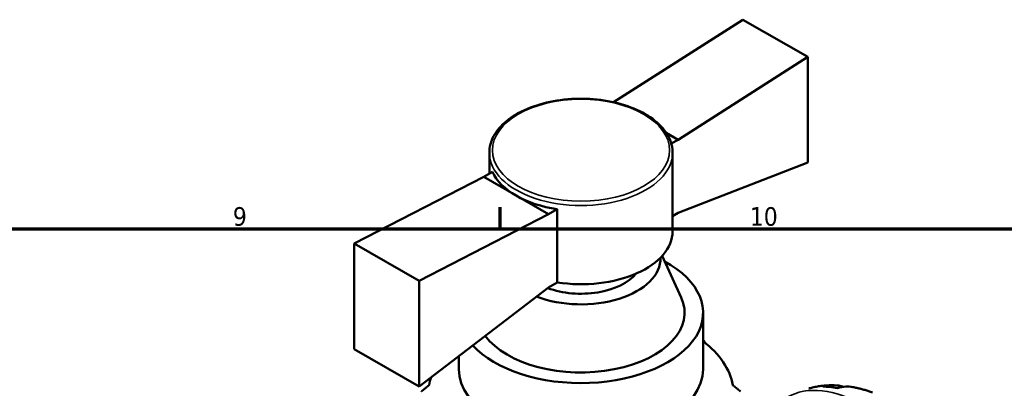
# Model space of a CAD drawing. Header units: millimetres. Extents: x 0 to 907, y 0 to 785.
# Tile 10 of 11: x 566 to 698, y 553 to 602. Entities that reach past the tile are written whole.
import ezdxf

# ---------------------------------------------------------------- set-up
doc = ezdxf.new("R2010")
doc.units = ezdxf.units.MM
for name, color, linetype, lineweight in [('Border (ISO)', 7, 'Continuous', 70), ('Visible (ISO)', 7, 'Continuous', 50), ('Visible Narrow (ISO)', 7, 'Continuous', 35)]:
    doc.layers.add(name, color=color, linetype=linetype, lineweight=lineweight)
doc.styles.add('Note Text (ISO)', font='tahoma.ttf')

# ---------------------------------------------------------------- blocks, each defined once
blk = doc.blocks.new('Borders Default Border')
at = {"layer": 'Border (ISO)'}
blk.add_line((630.75, 574), (630.75, 576.9), dxfattribs=at)
at = {"layer": 'Border (ISO)', "flags": 128}
blk.add_lwpolyline([(20, 20), (20, 574), (821, 574), (821, 20), (20, 20)], dxfattribs=at)
at = {"layer": 'Border (ISO)', "color": 232, "true_color": 0xca0064, "char_height": 2.5, "attachment_point": 7, "style": 'Note Text (ISO)'}
for s, insert in [('9', (594.88, 574.35)), ('10', (664.29, 574.35))]:
    blk.add_mtext(s, dxfattribs=dict(at, insert=insert))

msp = doc.modelspace()

# ---------------------------------------------------------------- linework, layer by layer
at = {"layer": 'Visible (ISO)'}
for p, q in [((646.009, 590.992), (663.362, 602.073)), ((663.362, 602.073), (672.059, 597.065)), ((672.059, 597.065), (654.664, 585.956)), ((672.059, 582.876), (672.059, 597.065)), ((653.069, 586.875), (654.664, 585.956)), ((654.664, 585.956), (653.746, 585.428)), ((629.318, 584.208), (629.318, 581.377)), ((653.918, 584.208), (653.918, 573.629)), ((654.664, 576.133), (672.059, 582.876)), ((628.572, 580.948), (611.177, 572.022)), ((629.737, 581.619), (628.572, 580.948)), ((628.572, 580.948), (632.921, 578.444)), ((632.921, 578.444), (637.269, 575.939)), ((638.435, 576.61), (637.269, 575.939)), ((638.435, 576.61), (638.435, 566.787)), ((619.874, 567.014), (637.269, 575.939)), ((654.664, 576.133), (653.918, 575.704)), ((611.177, 572.022), (611.177, 557.834)), ((611.177, 572.022), (619.874, 567.014)), ((652.508, 570.337), (655.072, 564.77)), ((619.874, 552.825), (619.874, 567.014)), ((637.269, 566.116), (619.874, 552.825)), ((638.435, 566.787), (637.269, 566.116)), ((658.018, 562.715), (658.018, 555.153)), ((658.219, 558.727), (658.219, 558.853)), ((611.177, 557.834), (619.874, 552.825)), ((625.218, 556.908), (625.218, 555.153))]:
    msp.add_line(p, q, dxfattribs=at)
for centre, major_axis, ratio, start_param, end_param in [((641.618, 583.452), (-12.3, 0), 0.5758617, 0.2617994, 0.7853982), ((641.618, 583.452), (12.3, 0), 0.5758617, 3.9269908, 4.4505896), ((641.618, 573.629), (12.3, 0), 0.5758617, 4.4505896, 6.2831853), ((641.618, 569.991), (10.68, 0), 0.5758617, 4.1205839, 6.3031351), ((641.618, 562.715), (16.4, 0), 0.5758617, 3.6236848, 7.0996127), ((641.618, 569.991), (-8.2, 0), 0.5758617, 0.995358, 2.7015264), ((641.618, 562.715), (13.92, 0), 0.5758617, 3.5372951, 6.5424526), ((641.618, 550.963), (-21.525, 0), 0.5758617, 3.8316082, 3.8461401), ((641.618, 551.801), (20.5, 0), 0.5758617, 0.1001674, 0.6435011), ((641.618, 551.801), (-20.5, 0), 0.5758617, 6.0900474, 6.1830179), ((641.618, 555.153), (16.4, 0), 0.5758617, 3.1415927, 6.2831853), ((680.58, 534.218), (-10.15, 17.625), 0.5780931, 5.818858, 5.9659818)]:
    msp.add_ellipse(centre, major_axis=major_axis, ratio=ratio, start_param=start_param, end_param=end_param, dxfattribs=at)
for points, knots in [([(629.318, 584.208), (629.318, 584.965), (629.518, 585.719), (630.295, 587.164), (630.885, 587.852), (632.408, 589.099), (633.353, 589.653), (635.491, 590.557), (636.684, 590.906), (639.193, 591.366), (640.508, 591.477), (643.13, 591.452), (644.437, 591.316), (646.915, 590.81), (648.085, 590.439), (650.175, 589.495), (651.094, 588.92), (652.576, 587.616), (653.142, 586.887), (653.773, 585.496), (653.918, 584.853), (653.918, 584.208)], [3.9269908, 3.9269908, 3.9269908, 3.9269908, 4.2271809, 4.2271809, 4.5398758, 4.5398758, 4.8642903, 4.8642903, 5.1898432, 5.1898432, 5.5144344, 5.5144344, 5.8386409, 5.8386409, 6.1633155, 6.1633155, 6.4889404, 6.4889404, 6.8127909, 6.8127909, 7.0685835, 7.0685835, 7.0685835, 7.0685835]), ([(672.232, 552.567), (672.448, 552.623), (672.665, 552.674), (673.098, 552.763), (673.315, 552.802), (673.748, 552.868), (673.964, 552.895), (674.395, 552.939), (674.61, 552.955), (675.037, 552.977), (675.249, 552.983), (675.461, 552.983)], [5.65597504, 5.65597504, 5.65597504, 5.65597504, 5.68851407, 5.68851407, 5.72105311, 5.72105311, 5.75359214, 5.75359214, 5.78613117, 5.78613117, 5.81867021, 5.81867021, 5.81867021, 5.81867021]), ([(674.114, 552.794), (674.515, 552.907), (674.926, 552.967), (675.696, 552.994), (676.126, 552.96), (676.671, 552.843), (676.793, 552.813), (676.912, 552.778)], [0.15177306, 0.15177306, 0.15177306, 0.15177306, 0.29590525, 0.29590525, 0.44401998, 0.44401998, 0.48656488, 0.48656488, 0.48656488, 0.48656488]), ([(678.131, 552.733), (677.811, 552.794), (677.484, 552.813), (676.831, 552.783), (676.449, 552.72), (676.067, 552.605)], [4.33640154, 4.33640154, 4.33640154, 4.33640154, 4.46383735, 4.46383735, 4.60796955, 4.60796955, 4.60796955, 4.60796955]), ([(678.131, 552.734), (678.314, 552.699), (678.495, 552.661), (678.853, 552.58), (679.031, 552.536), (679.383, 552.442), (679.557, 552.393), (679.903, 552.288), (680.074, 552.233), (680.413, 552.118), (680.581, 552.058), (680.747, 551.996)], [5.96040276, 5.96040276, 5.96040276, 5.96040276, 5.99059331, 5.99059331, 6.02078385, 6.02078385, 6.0509744, 6.0509744, 6.08116494, 6.08116494, 6.11135549, 6.11135549, 6.11135549, 6.11135549])]:
    msp.add_open_spline(points, degree=3, knots=knots, dxfattribs=at)
for points, weights in [([(658.018, 558.969), (658.118, 558.911), (658.219, 558.853)], [1.48547249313, 1.47657015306, 1.46765641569]), ([(621.221, 552.981), (620.718, 552.573), (620.191, 552.143)], [1.53436807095, 1.50109242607, 1.46765641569]), ([(663.045, 552.143), (662.518, 552.573), (662.015, 552.981)], [1.46765641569, 1.50109242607, 1.53436807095])]:
    msp.add_rational_spline(points, weights, degree=2, dxfattribs=at)
at = {"layer": 'Visible Narrow (ISO)'}
msp.add_ellipse((641.618, 584.543), major_axis=(11.89, 0), ratio=0.5758617, dxfattribs=at)
for centre, major_axis, ratio, start_param, end_param in [((641.618, 584.208), (-12.3, 0), 0.5758617, 0, 3.1415927), ((679.448, 533.567), (-10.23, 17.765), 0.5780931, 3.1415927, 6.2831853)]:
    msp.add_ellipse(centre, major_axis=major_axis, ratio=ratio, start_param=start_param, end_param=end_param, dxfattribs=at)

# ---------------------------------------------------------------- block references
msp.add_blockref('Borders Default Border', (0, 0))

doc.saveas('drawing.dxf')
